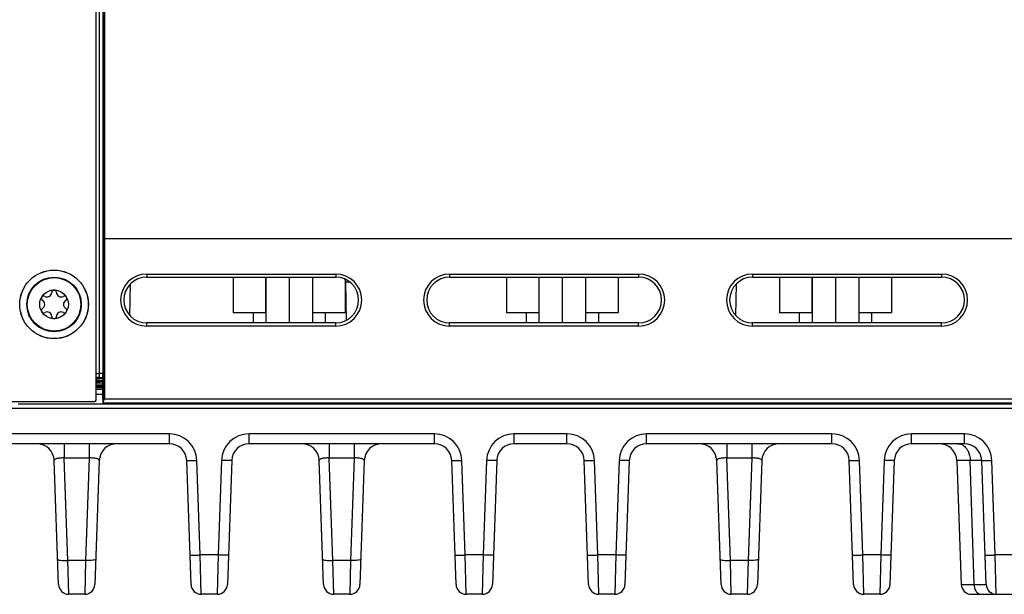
# Model space of a CAD drawing. Header units: inches. Extents: x 0 to 34, y 0 to 22.
# Tile 66 of 111: x 17.3 to 21.1, y 8.4 to 10.6. Entities that reach past the tile are written whole.
import ezdxf

# ---------------------------------------------------------------- set-up
doc = ezdxf.new("R2010")
doc.units = ezdxf.units.IN
doc.header["$LTSCALE"] = 1.87
doc.header["$MEASUREMENT"] = 0
doc.layers.get('0').update_dxf_attribs({"linetype": 'CONTINUOUS'})
for name, color, linetype in [('02___PRT_ALL_AXES', 7, 'CONTINUOUS'), ('COSMETIC', 7, 'CONTINUOUS'), ('DIMENSIONS', 7, 'CONTINUOUS')]:
    doc.layers.add(name, color=color, linetype=linetype)
doc.styles.get("Standard").update_dxf_attribs({"font": 'txt', "width": 0.8})
doc.dimstyles.new('DIMSTYLE_1', dxfattribs={"dimtxt": 0.125, "dimasz": 0.18, "dimexe": 0.125, "dimexo": 0.0625, "dimgap": 0.0625, "dimtad": 0, "dimtih": 1, "dimtoh": 1, "dimzin": 4, "dimdsep": 46, "dimtxsty": 'STANDARD', "dimblk": '_FILLED', "dimblk1": '_FILLED', "dimblk2": '_FILLED', "dimcen": 0.09, "dimadec": 0, "dimazin": 0, "dimtp": 0.01, "dimtm": 0.01, "dimtfac": 1, "dimtofl": 0, "dimtmove": 0, "dimatfit": 3, "dimldrblk": '_FILLED', "dimfxl": 1, "dimtolj": 1, "dimtzin": 4, "dimarcsym": 0})

# ---------------------------------------------------------------- blocks, each defined once
blk = doc.blocks.new('_FILLED')
at = {"color": 0, "linetype": 'BYBLOCK'}
blk.add_solid([(0, 0), (-1, 0.174), (-1, -0.174)], dxfattribs=at)
blk = doc.blocks.new('*D3')
at = {"layer": 'DIMENSIONS', "color": 2, "linetype": 'CONTINUOUS'}
for p, q in [((15.0667, 13.1739), (23.9147, 13.1739)), ((23.7897, 13.1739), (23.7897, 11.0059)), ((23.7897, 8.4004), (23.7897, 10.7559)), ((22.2203, 8.4004), (23.9147, 8.4004))]:
    blk.add_line(p, q, dxfattribs=at)
at = {"layer": 'DIMENSIONS', "color": 2, "linetype": 'CONTINUOUS', "xscale": 0.18, "yscale": 0.18, "zscale": 0.18}
for p, rotation in [((23.7897, 13.1739), 90), ((23.7897, 8.4004), 270)]:
    blk.add_blockref('_FILLED', p, dxfattribs=dict(at, rotation=rotation))
at = {"layer": 'DIMENSIONS', "color": 2, "linetype": 'CONTINUOUS', "insert": (23.7897, 10.9434), "char_height": 0.125, "width": 1.225, "attachment_point": 2, "line_spacing_factor": 0.9}
blk.add_mtext('4.77{\\Ftxt.shx;\\W1.000000;\\H0.125000; }[121.2]', dxfattribs=at)

msp = doc.modelspace()

# ---------------------------------------------------------------- linework, layer by layer
at = {"color": 7, "linetype": 'CONTINUOUS'}
for p, q in [((17.6408, 9.1539), (17.6408, 12.6069)), ((17.6676, 12.5251), (17.6678, 9.7734)), ((17.6726, 12.5251), (17.6728, 9.7734)), ((17.6517, 11.7767), (17.6517, 9.2378)), ((17.6667, 11.7767), (17.6667, 9.2538)), ((17.6728, 9.7734), (17.6678, 9.7735)), ((17.6678, 9.7734), (17.6676, 9.143)), ((17.6728, 9.7734), (17.6726, 9.154)), ((22.1897, 9.7734), (17.6728, 9.7734)), ((17.8356, 9.6372), (18.5656, 9.6372)), ((17.8356, 9.6372), (17.8356, 9.6253)), ((17.8356, 9.6253), (18.5656, 9.6253)), ((18.1697, 9.6253), (18.1697, 9.4874)), ((18.2949, 9.6253), (18.2949, 9.4874)), ((18.2957, 9.6253), (18.2957, 9.4482)), ((18.3857, 9.6253), (18.3857, 9.4482)), ((18.4757, 9.6253), (18.4757, 9.4482)), ((18.5656, 9.6372), (18.5656, 9.6253)), ((19.0056, 9.6372), (19.7356, 9.6372)), ((19.0056, 9.6372), (19.0056, 9.6253)), ((19.0056, 9.6253), (19.7356, 9.6253)), ((19.2247, 9.6253), (19.2247, 9.4874)), ((19.3499, 9.6253), (19.3499, 9.4874)), ((19.3507, 9.6253), (19.3507, 9.4482)), ((19.4407, 9.6253), (19.4407, 9.4482)), ((19.5307, 9.6253), (19.5307, 9.4482)), ((19.6567, 9.6253), (19.6567, 9.4874)), ((19.7356, 9.6372), (19.7356, 9.6253)), ((20.1756, 9.6372), (20.9056, 9.6372)), ((20.1756, 9.6372), (20.1756, 9.6253)), ((20.1756, 9.6253), (20.9056, 9.6253)), ((20.2797, 9.6253), (20.2797, 9.4874)), ((20.4049, 9.6253), (20.4049, 9.4874)), ((20.4057, 9.6253), (20.4057, 9.4482)), ((20.4957, 9.6253), (20.4957, 9.4482)), ((20.5857, 9.6253), (20.5857, 9.4482)), ((20.7117, 9.6253), (20.7117, 9.4874)), ((20.9056, 9.6372), (20.9056, 9.6253)), ((18.6017, 9.6175), (18.6017, 9.4874)), ((18.6216, 9.6054), (18.6032, 9.6054)), ((18.6032, 9.6054), (18.6058, 9.4578)), ((18.2957, 9.4874), (18.1697, 9.4874)), ((18.2462, 9.4874), (18.2462, 9.4482)), ((18.6017, 9.4874), (18.4757, 9.4874)), ((18.5252, 9.4874), (18.5252, 9.4482)), ((19.3507, 9.4874), (19.2247, 9.4874)), ((19.3012, 9.4874), (19.3012, 9.4482)), ((19.6567, 9.4874), (19.5307, 9.4874)), ((19.5802, 9.4874), (19.5802, 9.4482)), ((20.4057, 9.4874), (20.2797, 9.4874)), ((20.3562, 9.4874), (20.3562, 9.4482)), ((20.7117, 9.4874), (20.5857, 9.4874)), ((20.6352, 9.4874), (20.6352, 9.4482)), ((18.5656, 9.4482), (17.8356, 9.4482)), ((17.8356, 9.436), (17.8356, 9.4482)), ((18.5656, 9.436), (17.8356, 9.436)), ((18.5656, 9.436), (18.5656, 9.4482)), ((19.7356, 9.4482), (19.0056, 9.4482)), ((19.0056, 9.436), (19.0056, 9.4482)), ((19.7356, 9.436), (19.0056, 9.436)), ((19.7356, 9.436), (19.7356, 9.4482)), ((20.9056, 9.4482), (20.1756, 9.4482)), ((20.1756, 9.436), (20.1756, 9.4482)), ((20.9056, 9.436), (20.1756, 9.436)), ((20.9056, 9.436), (20.9056, 9.4482)), ((17.6408, 9.2528), (17.6517, 9.2528)), ((17.6517, 9.2378), (17.6408, 9.2378)), ((17.6408, 9.2375), (17.666, 9.2375)), ((17.6664, 9.2332), (17.6409, 9.2317)), ((17.6409, 9.2276), (17.6664, 9.2292)), ((17.6664, 9.2135), (17.6409, 9.212)), ((17.6409, 9.2079), (17.6664, 9.2095)), ((17.6662, 9.2379), (17.666, 9.2375)), ((17.666, 9.2379), (17.6662, 9.2379)), ((17.666, 9.2375), (17.666, 9.2372)), ((17.666, 9.2372), (17.6663, 9.2227)), ((17.6663, 9.154), (17.6663, 9.2227)), ((17.6408, 9.1925), (17.6663, 9.1925)), ((17.6408, 9.1732), (17.6663, 9.1732)), ((17.6664, 9.1939), (17.6448, 9.1925)), ((17.6308, 9.1439), (14.8208, 9.1439)), ((22.1431, 9.1342), (17.3388, 9.1342)), ((17.6665, 9.1393), (22.2639, 9.1393)), ((22.1789, 9.154), (17.6726, 9.154)), ((14.8066, 9.1197), (22.2795, 9.1197)), ((17.9232, 9.0199), (17.2073, 9.0199)), ((17.9232, 8.9819), (17.9232, 9.0199)), ((18.9469, 9.0199), (18.2309, 9.0199)), ((18.2309, 8.9819), (18.2309, 9.0199)), ((18.9469, 8.9819), (18.9469, 9.0199)), ((19.4587, 9.0199), (19.2545, 9.0199)), ((19.2545, 8.9819), (19.2545, 9.0199)), ((19.4587, 8.9819), (19.4587, 9.0199)), ((20.4823, 9.0199), (19.7663, 9.0199)), ((19.7663, 8.9819), (19.7663, 9.0199)), ((20.4823, 8.9819), (20.4823, 9.0199)), ((20.9941, 9.0199), (20.79, 9.0199)), ((20.79, 8.9819), (20.79, 9.0199)), ((20.9941, 8.9819), (20.9941, 9.0199)), ((17.9232, 8.9819), (17.2073, 8.9819)), ((17.5171, 8.9819), (17.5171, 8.9266)), ((17.6134, 8.9819), (17.6134, 8.9266)), ((18.9469, 8.9819), (18.2309, 8.9819)), ((18.5408, 8.9819), (18.5408, 8.9266)), ((18.637, 8.9819), (18.637, 8.9266)), ((19.4587, 8.9819), (19.2545, 8.9819)), ((20.4823, 8.9819), (19.7663, 8.9819)), ((20.0762, 8.9819), (20.0762, 8.9266)), ((20.1724, 8.9819), (20.1724, 8.9266)), ((20.9941, 8.9819), (20.79, 8.9819)), ((17.495, 8.4384), (17.4783, 8.9173)), ((17.6134, 8.9266), (17.5171, 8.9266)), ((17.531, 8.5305), (17.5171, 8.9266)), ((17.6134, 8.9266), (17.5996, 8.5305)), ((17.6522, 8.9173), (17.6355, 8.4384)), ((18.0069, 8.4384), (17.9901, 8.9173)), ((18.0422, 8.5524), (18.0295, 8.9173)), ((18.1247, 8.9173), (18.1119, 8.5524)), ((18.164, 8.9173), (18.1473, 8.4384)), ((18.5187, 8.4384), (18.5019, 8.9173)), ((18.637, 8.9266), (18.5408, 8.9266)), ((18.5546, 8.5305), (18.5408, 8.9266)), ((18.637, 8.9266), (18.6232, 8.5305)), ((18.6758, 8.9173), (18.6591, 8.4384)), ((19.0305, 8.4384), (19.0137, 8.9173)), ((19.0658, 8.5524), (19.0531, 8.9173)), ((19.1483, 8.9173), (19.1356, 8.5524)), ((19.1876, 8.9173), (19.1709, 8.4384)), ((19.5423, 8.4384), (19.5256, 8.9173)), ((19.5776, 8.5524), (19.5649, 8.9173)), ((19.6601, 8.9173), (19.6474, 8.5524)), ((19.6995, 8.9173), (19.6827, 8.4384)), ((20.0541, 8.4384), (20.0374, 8.9173)), ((20.1724, 8.9266), (20.0762, 8.9266)), ((20.09, 8.5305), (20.0762, 8.9266)), ((20.1724, 8.9266), (20.1586, 8.5305)), ((20.2113, 8.9173), (20.1945, 8.4384)), ((20.5659, 8.4384), (20.5492, 8.9173)), ((20.6013, 8.5524), (20.5885, 8.9173)), ((20.6837, 8.9173), (20.671, 8.5524)), ((20.7231, 8.9173), (20.7064, 8.4384)), ((21.0165, 8.9173), (20.9645, 8.9173)), ((20.9645, 8.9173), (20.9813, 8.4384)), ((21.0309, 8.4384), (21.0165, 8.9173)), ((21.0777, 8.4384), (21.061, 8.9173)), ((21.1131, 8.5524), (21.1003, 8.9173)), ((17.5996, 8.5305), (17.531, 8.5305)), ((17.5344, 8.4004), (17.531, 8.5305)), ((17.5996, 8.5305), (17.5961, 8.4004)), ((18.1119, 8.5524), (18.0422, 8.5524)), ((18.0462, 8.4004), (18.0422, 8.5524)), ((18.1119, 8.5524), (18.108, 8.4004)), ((18.6232, 8.5305), (18.5546, 8.5305)), ((18.558, 8.4004), (18.5546, 8.5305)), ((18.6232, 8.5305), (18.6198, 8.4004)), ((19.1356, 8.5524), (19.0658, 8.5524)), ((19.0698, 8.4004), (19.0658, 8.5524)), ((19.1356, 8.5524), (19.1316, 8.4004)), ((19.6474, 8.5524), (19.5776, 8.5524)), ((19.5816, 8.4004), (19.5776, 8.5524)), ((19.6474, 8.5524), (19.6434, 8.4004)), ((20.1586, 8.5305), (20.09, 8.5305)), ((20.0934, 8.4004), (20.09, 8.5305)), ((20.1586, 8.5305), (20.1552, 8.4004)), ((20.671, 8.5524), (20.6013, 8.5524)), ((20.6053, 8.4004), (20.6013, 8.5524)), ((20.671, 8.5524), (20.667, 8.4004)), ((21.1828, 8.5524), (21.1131, 8.5524)), ((21.1171, 8.4004), (21.1131, 8.5524)), ((20.9813, 8.4384), (21.0309, 8.4384)), ((17.5961, 8.4004), (17.5344, 8.4004)), ((18.108, 8.4004), (18.0462, 8.4004)), ((18.6198, 8.4004), (18.558, 8.4004)), ((19.1316, 8.4004), (19.0698, 8.4004)), ((19.6434, 8.4004), (19.5816, 8.4004)), ((20.1552, 8.4004), (20.0934, 8.4004)), ((20.667, 8.4004), (20.6053, 8.4004)), ((21.0206, 8.4004), (21.2753, 8.4004))]:
    msp.add_line(p, q, dxfattribs=at)
for radius in [0.1325, 0.1053, 0.1033, 0.0555]:
    msp.add_circle((17.4778, 9.5199), radius, dxfattribs=at)
for centre, radius, start, end in [((17.8356, 9.5366), 0.1006, 90.0003, 269.9997), ((17.8356, 9.5368), 0.0886, 90, 270), ((18.5656, 9.5366), 0.1006, 270.0003, 89.9997), ((18.5656, 9.5368), 0.0886, 270, 90), ((19.0056, 9.5366), 0.1006, 90.0003, 269.9997), ((19.0056, 9.5368), 0.0886, 90, 270), ((19.7356, 9.5366), 0.1006, 270.0003, 89.9997), ((19.7356, 9.5368), 0.0886, 270, 90), ((20.1756, 9.5366), 0.1006, 90.0003, 269.9997), ((20.1756, 9.5368), 0.0886, 90, 270), ((20.9056, 9.5366), 0.1006, 270.0003, 89.9997), ((20.9056, 9.5368), 0.0886, 270, 90), ((18.5442, 9.6043), 0.0591, 1, 12.6182), ((17.4378, 9.543), 0.00906, 61.6303, 238.3697), ((17.4507, 9.5669), 0.0181, 241.6303, 358.3697), ((17.4778, 9.5661), 0.00906, 1.6303, 178.3697), ((17.505, 9.5669), 0.0181, 181.6303, 298.3697), ((17.5179, 9.543), 0.00906, 301.6303, 118.3697), ((17.4235, 9.5199), 0.0181, 301.6303, 58.3697), ((17.5322, 9.5199), 0.0181, 121.6303, 238.3697), ((17.4378, 9.4967), 0.00906, 121.6303, 298.3697), ((17.4507, 9.4728), 0.0181, 1.6303, 118.3697), ((17.4778, 9.4736), 0.00906, 181.6303, 358.3697), ((17.505, 9.4728), 0.0181, 61.6303, 178.3697), ((17.5179, 9.4967), 0.00906, 241.6303, 58.3697), ((17.6518, 10.029), 0.7912, 269.9898, 271.0275), ((17.6308, 9.1539), 0.01, 270, 360), ((17.9232, 8.9136), 0.1063, 2.002, 89.998), ((18.2309, 8.9136), 0.1063, 90.002, 177.998), ((18.9469, 8.9136), 0.1063, 2.002, 89.998), ((19.2545, 8.9136), 0.1063, 90.002, 177.998), ((19.4587, 8.9136), 0.1063, 2.002, 89.998), ((19.7663, 8.9136), 0.1063, 90.002, 177.998), ((20.4823, 8.9136), 0.1063, 2.002, 89.998), ((20.79, 8.9136), 0.1063, 90.002, 177.998), ((20.9941, 8.9136), 0.1063, 2.002, 89.998), ((17.4114, 8.915), 0.0669, 2, 90), ((17.7191, 8.915), 0.0669, 90, 178), ((17.9232, 8.915), 0.0669, 2, 89.9899), ((18.2309, 8.915), 0.0669, 90.0103, 178), ((18.435, 8.915), 0.0669, 2, 90), ((18.7427, 8.915), 0.0669, 90, 178), ((18.9469, 8.915), 0.0669, 2, 89.9899), ((19.2545, 8.915), 0.0669, 90.0103, 178), ((19.4587, 8.915), 0.0669, 2, 89.9899), ((19.7663, 8.915), 0.0669, 90.0103, 178), ((19.9705, 8.915), 0.0669, 2, 90), ((20.2782, 8.915), 0.0669, 90, 178), ((20.4823, 8.915), 0.0669, 2, 89.9899), ((20.79, 8.915), 0.0669, 90.0103, 178), ((20.8976, 8.915), 0.0669, 2, 90), ((20.9941, 8.915), 0.0669, 2, 89.9897), ((17.5344, 8.4398), 0.0394, 182.0042, 270.0001), ((17.5961, 8.4398), 0.0394, 269.9999, 357.9958), ((18.0462, 8.4398), 0.0394, 182, 270), ((18.108, 8.4398), 0.0394, 270, 358), ((18.558, 8.4398), 0.0394, 182.0042, 270.0001), ((18.6198, 8.4398), 0.0394, 269.9999, 357.9958), ((19.0698, 8.4398), 0.0394, 182, 270), ((19.1316, 8.4398), 0.0394, 270, 358), ((19.5816, 8.4398), 0.0394, 182, 270), ((19.6434, 8.4398), 0.0394, 270, 358), ((20.0934, 8.4398), 0.0394, 182.0042, 270.0001), ((20.1552, 8.4398), 0.0394, 269.9999, 357.9958), ((20.6053, 8.4398), 0.0394, 182, 270), ((20.667, 8.4398), 0.0394, 270, 358), ((21.0206, 8.4398), 0.0394, 182, 270), ((21.1171, 8.4398), 0.0394, 182, 270)]:
    msp.add_arc(centre, radius, start, end, dxfattribs=at)
for centre, start_param, end_param in [((17.6665, 9.1543), -4.694936, -3.141593), ((17.6674, 9.1543), -3.141593, -2.421487)]:
    msp.add_ellipse(centre, major_axis=(0, 0.015), ratio=0.017455, start_param=start_param, end_param=end_param, dxfattribs=at)
for points, knots in [([(17.6667, 9.2538), (17.6667, 9.2537), (17.6665, 9.2537), (17.6661, 9.2535), (17.6653, 9.2534), (17.6639, 9.2532), (17.6621, 9.253), (17.6598, 9.2529), (17.6563, 9.2528), (17.6536, 9.2528), (17.6517, 9.2528)], [0, 0, 0, 0, 0.00923, 0.026193, 0.085949, 0.179329, 0.303228, 0.45317, 0.623612, 1, 1, 1, 1]), ([(17.6662, 9.2379), (17.6662, 9.238), (17.6663, 9.2381), (17.6663, 9.2384), (17.6663, 9.2389), (17.6664, 9.2399), (17.6664, 9.2413), (17.6665, 9.2434), (17.6665, 9.2457), (17.6666, 9.2492), (17.6666, 9.2519), (17.6667, 9.2538)], [0, 0, 0, 0, 0.01018, 0.031169, 0.062223, 0.102468, 0.206943, 0.337485, 0.487528, 0.651234, 1, 1, 1, 1]), ([(17.6663, 9.2241), (17.6625, 9.2237), (17.6541, 9.223), (17.6456, 9.2224), (17.6409, 9.2221)], [0, 0, 0, 0, 0.447685, 1, 1, 1, 1]), ([(17.6664, 9.2198), (17.6626, 9.2194), (17.6541, 9.2187), (17.6456, 9.2181), (17.6409, 9.2178)], [0, 0, 0, 0, 0.447107, 1, 1, 1, 1]), ([(17.6664, 9.2044), (17.6626, 9.204), (17.6541, 9.2033), (17.6456, 9.2027), (17.6409, 9.2024)], [0, 0, 0, 0, 0.447121, 1, 1, 1, 1]), ([(17.6664, 9.2001), (17.6626, 9.1997), (17.6541, 9.199), (17.6456, 9.1985), (17.6409, 9.1981)], [0, 0, 0, 0, 0.447114, 1, 1, 1, 1]), ([(17.6676, 9.143), (17.6676, 9.1438), (17.6681, 9.1456), (17.6694, 9.1483), (17.6709, 9.1511), (17.672, 9.153), (17.6726, 9.154)], [0, 0, 0, 0, 0.207878, 0.454551, 0.722532, 1, 1, 1, 1]), ([(20.9685, 8.9819), (20.97, 8.9819), (20.9763, 8.9815), (20.9824, 8.9793), (20.9865, 8.977)], [0, 0, 0, 0, 0.245022, 1, 1, 1, 1]), ([(20.9865, 8.977), (20.9879, 8.9762), (20.9937, 8.9724), (20.9987, 8.9674), (21.0018, 8.9631)], [0, 0, 0, 0, 0.239112, 1, 1, 1, 1]), ([(21.0018, 8.9631), (21.0041, 8.9601), (21.0125, 8.9462), (21.0161, 8.9297), (21.0164, 8.9173)], [0, 0, 0, 0, 0.235679, 1, 1, 1, 1]), ([(17.5171, 8.9266), (17.512, 8.9269), (17.5024, 8.9269), (17.4914, 8.9255), (17.4845, 8.9234), (17.4805, 8.9215), (17.4783, 8.9189), (17.4783, 8.9173)], [0, 0, 0, 0, 0.372148, 0.679422, 0.795723, 0.885453, 1, 1, 1, 1]), ([(17.6522, 8.9173), (17.6523, 8.9189), (17.65, 8.9215), (17.6461, 8.9234), (17.6392, 8.9255), (17.6281, 8.9269), (17.6186, 8.9269), (17.6134, 8.9266)], [0, 0, 0, 0, 0.114546, 0.204277, 0.320578, 0.627852, 1, 1, 1, 1]), ([(17.9901, 8.9173), (17.9901, 8.9172), (17.9905, 8.9171), (17.9914, 8.917), (17.9936, 8.9169), (17.9972, 8.9168), (18.002, 8.9167), (18.0079, 8.9168), (18.0172, 8.9169), (18.0245, 8.9171), (18.0295, 8.9173)], [0, 0, 0, 0, 0.005911, 0.020689, 0.077768, 0.170222, 0.294311, 0.445482, 0.618078, 1, 1, 1, 1]), ([(18.164, 8.9173), (18.164, 8.9172), (18.1637, 8.9171), (18.1628, 8.917), (18.1605, 8.9169), (18.157, 8.9168), (18.1521, 8.9167), (18.1462, 8.9168), (18.137, 8.9169), (18.1297, 8.9171), (18.1247, 8.9173)], [0, 0, 0, 0, 0.005911, 0.020689, 0.077768, 0.170223, 0.294311, 0.445482, 0.618078, 1, 1, 1, 1]), ([(18.5408, 8.9266), (18.5356, 8.9269), (18.5261, 8.9269), (18.515, 8.9255), (18.5081, 8.9234), (18.5041, 8.9215), (18.5019, 8.9189), (18.5019, 8.9173)], [0, 0, 0, 0, 0.372148, 0.679422, 0.795723, 0.885453, 1, 1, 1, 1]), ([(18.6758, 8.9173), (18.6759, 8.9189), (18.6736, 8.9215), (18.6697, 8.9234), (18.6628, 8.9255), (18.6517, 8.9269), (18.6422, 8.9269), (18.637, 8.9266)], [0, 0, 0, 0, 0.114546, 0.204277, 0.320578, 0.627852, 1, 1, 1, 1]), ([(19.0137, 8.9173), (19.0138, 8.9172), (19.0141, 8.9171), (19.015, 8.917), (19.0173, 8.9169), (19.0208, 8.9168), (19.0257, 8.9167), (19.0315, 8.9168), (19.0408, 8.9169), (19.0481, 8.9171), (19.0531, 8.9173)], [0, 0, 0, 0, 0.005911, 0.020689, 0.077768, 0.170222, 0.294311, 0.445482, 0.618078, 1, 1, 1, 1]), ([(19.1876, 8.9173), (19.1876, 8.9172), (19.1873, 8.9171), (19.1864, 8.917), (19.1841, 8.9169), (19.1806, 8.9168), (19.1757, 8.9167), (19.1699, 8.9168), (19.1606, 8.9169), (19.1533, 8.9171), (19.1483, 8.9173)], [0, 0, 0, 0, 0.005911, 0.020689, 0.077768, 0.170223, 0.294311, 0.445482, 0.618078, 1, 1, 1, 1]), ([(19.5256, 8.9173), (19.5256, 8.9172), (19.5259, 8.9171), (19.5268, 8.917), (19.5291, 8.9169), (19.5326, 8.9168), (19.5375, 8.9167), (19.5433, 8.9168), (19.5526, 8.9169), (19.5599, 8.9171), (19.5649, 8.9173)], [0, 0, 0, 0, 0.005911, 0.020689, 0.077768, 0.170222, 0.294311, 0.445482, 0.618078, 1, 1, 1, 1]), ([(19.6995, 8.9173), (19.6995, 8.9172), (19.6991, 8.9171), (19.6982, 8.917), (19.6959, 8.9169), (19.6924, 8.9168), (19.6876, 8.9167), (19.6817, 8.9168), (19.6724, 8.9169), (19.6651, 8.9171), (19.6601, 8.9173)], [0, 0, 0, 0, 0.005911, 0.020689, 0.077768, 0.170223, 0.294311, 0.445482, 0.618078, 1, 1, 1, 1]), ([(20.0762, 8.9266), (20.071, 8.9269), (20.0615, 8.9269), (20.0504, 8.9255), (20.0435, 8.9234), (20.0396, 8.9215), (20.0373, 8.9189), (20.0374, 8.9173)], [0, 0, 0, 0, 0.372148, 0.679422, 0.795723, 0.885453, 1, 1, 1, 1]), ([(20.2113, 8.9173), (20.2113, 8.9189), (20.2091, 8.9215), (20.2051, 8.9234), (20.1982, 8.9255), (20.1871, 8.9269), (20.1776, 8.9269), (20.1724, 8.9266)], [0, 0, 0, 0, 0.114546, 0.204277, 0.320578, 0.627852, 1, 1, 1, 1]), ([(20.5492, 8.9173), (20.5492, 8.9172), (20.5495, 8.9171), (20.5504, 8.917), (20.5527, 8.9169), (20.5562, 8.9168), (20.5611, 8.9167), (20.567, 8.9168), (20.5762, 8.9169), (20.5835, 8.9171), (20.5885, 8.9173)], [0, 0, 0, 0, 0.005911, 0.020689, 0.077768, 0.170222, 0.294311, 0.445482, 0.618078, 1, 1, 1, 1]), ([(20.7231, 8.9173), (20.7231, 8.9172), (20.7227, 8.9171), (20.7218, 8.917), (20.7196, 8.9169), (20.716, 8.9168), (20.7112, 8.9167), (20.7053, 8.9168), (20.696, 8.9169), (20.6887, 8.9171), (20.6837, 8.9173)], [0, 0, 0, 0, 0.005911, 0.020689, 0.077768, 0.170223, 0.294311, 0.445482, 0.618078, 1, 1, 1, 1]), ([(21.061, 8.9173), (21.061, 8.9174), (21.0606, 8.9173), (21.0602, 8.9174), (21.0592, 8.9174), (21.0573, 8.9175), (21.054, 8.9175), (21.049, 8.9175), (21.0426, 8.9175), (21.035, 8.9174), (21.0261, 8.9174), (21.0198, 8.9173), (21.0165, 8.9173)], [0, 0, 0, 0, 0.004259, 0.016624, 0.037125, 0.065739, 0.147062, 0.259779, 0.402884, 0.575089, 0.774863, 1, 1, 1, 1]), ([(21.061, 8.9173), (21.061, 8.9172), (21.0613, 8.9171), (21.0622, 8.917), (21.0645, 8.9169), (21.068, 8.9168), (21.0729, 8.9167), (21.0788, 8.9168), (21.088, 8.9169), (21.0953, 8.9171), (21.1003, 8.9173)], [0, 0, 0, 0, 0.005911, 0.020689, 0.077768, 0.170222, 0.294311, 0.445482, 0.618078, 1, 1, 1, 1]), ([(17.4916, 8.536), (17.4916, 8.5355), (17.4927, 8.5343), (17.4966, 8.5327), (17.5046, 8.5312), (17.5167, 8.5304), (17.526, 8.5304), (17.531, 8.5305)], [0, 0, 0, 0, 0.037517, 0.10062, 0.316173, 0.630711, 1, 1, 1, 1]), ([(17.6389, 8.536), (17.6389, 8.5355), (17.6379, 8.5343), (17.634, 8.5327), (17.6259, 8.5312), (17.6138, 8.5304), (17.6045, 8.5304), (17.5996, 8.5305)], [0, 0, 0, 0, 0.037517, 0.10062, 0.316172, 0.630711, 1, 1, 1, 1]), ([(18.0029, 8.5524), (18.0029, 8.5523), (18.0032, 8.5522), (18.0041, 8.5521), (18.0064, 8.5519), (18.0099, 8.5518), (18.0148, 8.5518), (18.0206, 8.5519), (18.0299, 8.552), (18.0372, 8.5522), (18.0422, 8.5524)], [0, 0, 0, 0, 0.005911, 0.020689, 0.077768, 0.170223, 0.294311, 0.445482, 0.618078, 1, 1, 1, 1]), ([(18.1513, 8.5524), (18.1513, 8.5523), (18.1509, 8.5522), (18.15, 8.5521), (18.1478, 8.5519), (18.1442, 8.5518), (18.1394, 8.5518), (18.1335, 8.5519), (18.1242, 8.552), (18.1169, 8.5522), (18.1119, 8.5524)], [0, 0, 0, 0, 0.005911, 0.020689, 0.077768, 0.170222, 0.294311, 0.445482, 0.618078, 1, 1, 1, 1]), ([(18.5153, 8.536), (18.5153, 8.5355), (18.5163, 8.5343), (18.5202, 8.5327), (18.5282, 8.5312), (18.5403, 8.5304), (18.5496, 8.5304), (18.5546, 8.5305)], [0, 0, 0, 0, 0.037517, 0.10062, 0.316173, 0.630711, 1, 1, 1, 1]), ([(18.6625, 8.536), (18.6625, 8.5355), (18.6615, 8.5343), (18.6576, 8.5327), (18.6496, 8.5312), (18.6375, 8.5304), (18.6282, 8.5304), (18.6232, 8.5305)], [0, 0, 0, 0, 0.037517, 0.10062, 0.316172, 0.630711, 1, 1, 1, 1]), ([(19.0265, 8.5524), (19.0265, 8.5523), (19.0268, 8.5522), (19.0277, 8.5521), (19.03, 8.5519), (19.0335, 8.5518), (19.0384, 8.5518), (19.0443, 8.5519), (19.0535, 8.552), (19.0608, 8.5522), (19.0658, 8.5524)], [0, 0, 0, 0, 0.005911, 0.020689, 0.077768, 0.170223, 0.294311, 0.445482, 0.618078, 1, 1, 1, 1]), ([(19.1749, 8.5524), (19.1749, 8.5523), (19.1745, 8.5522), (19.1737, 8.5521), (19.1714, 8.5519), (19.1679, 8.5518), (19.163, 8.5518), (19.1571, 8.5519), (19.1478, 8.552), (19.1406, 8.5522), (19.1356, 8.5524)], [0, 0, 0, 0, 0.005911, 0.020689, 0.077768, 0.170222, 0.294311, 0.445482, 0.618078, 1, 1, 1, 1]), ([(19.5383, 8.5524), (19.5383, 8.5523), (19.5387, 8.5522), (19.5395, 8.5521), (19.5418, 8.5519), (19.5453, 8.5518), (19.5502, 8.5518), (19.5561, 8.5519), (19.5654, 8.552), (19.5726, 8.5522), (19.5776, 8.5524)], [0, 0, 0, 0, 0.005911, 0.020689, 0.077768, 0.170223, 0.294311, 0.445482, 0.618078, 1, 1, 1, 1]), ([(19.6867, 8.5524), (19.6867, 8.5523), (19.6864, 8.5522), (19.6855, 8.5521), (19.6832, 8.5519), (19.6797, 8.5518), (19.6748, 8.5518), (19.6689, 8.5519), (19.6597, 8.552), (19.6524, 8.5522), (19.6474, 8.5524)], [0, 0, 0, 0, 0.005911, 0.020689, 0.077768, 0.170222, 0.294311, 0.445482, 0.618078, 1, 1, 1, 1]), ([(20.0507, 8.536), (20.0507, 8.5355), (20.0517, 8.5343), (20.0556, 8.5327), (20.0636, 8.5312), (20.0758, 8.5304), (20.085, 8.5304), (20.09, 8.5305)], [0, 0, 0, 0, 0.037517, 0.10062, 0.316173, 0.630711, 1, 1, 1, 1]), ([(20.198, 8.536), (20.1979, 8.5355), (20.1969, 8.5343), (20.193, 8.5327), (20.185, 8.5312), (20.1729, 8.5304), (20.1636, 8.5304), (20.1586, 8.5305)], [0, 0, 0, 0, 0.037517, 0.10062, 0.316172, 0.630711, 1, 1, 1, 1]), ([(20.5619, 8.5524), (20.5619, 8.5523), (20.5623, 8.5522), (20.5632, 8.5521), (20.5654, 8.5519), (20.569, 8.5518), (20.5738, 8.5518), (20.5797, 8.5519), (20.589, 8.552), (20.5963, 8.5522), (20.6013, 8.5524)], [0, 0, 0, 0, 0.005911, 0.020689, 0.077768, 0.170223, 0.294311, 0.445482, 0.618078, 1, 1, 1, 1]), ([(20.7103, 8.5524), (20.7103, 8.5523), (20.71, 8.5522), (20.7091, 8.5521), (20.7068, 8.5519), (20.7033, 8.5518), (20.6984, 8.5518), (20.6926, 8.5519), (20.6833, 8.552), (20.676, 8.5522), (20.671, 8.5524)], [0, 0, 0, 0, 0.005911, 0.020689, 0.077768, 0.170222, 0.294311, 0.445482, 0.618078, 1, 1, 1, 1]), ([(21.0737, 8.5524), (21.0737, 8.5523), (21.0741, 8.5522), (21.075, 8.5521), (21.0773, 8.5519), (21.0808, 8.5518), (21.0856, 8.5518), (21.0915, 8.5519), (21.1008, 8.552), (21.1081, 8.5522), (21.1131, 8.5524)], [0, 0, 0, 0, 0.005911, 0.020689, 0.077768, 0.170223, 0.294311, 0.445482, 0.618078, 1, 1, 1, 1]), ([(21.0309, 8.4384), (21.031, 8.4335), (21.0325, 8.4239), (21.0383, 8.4115), (21.0472, 8.4027), (21.0549, 8.4004), (21.0585, 8.4004)], [0, 0, 0, 0, 0.28883, 0.555936, 0.790679, 1, 1, 1, 1]), ([(21.0309, 8.4384), (21.0344, 8.4384), (21.041, 8.4384), (21.0503, 8.4383), (21.0584, 8.4383), (21.0651, 8.4383), (21.0703, 8.4383), (21.0738, 8.4383), (21.0758, 8.4383), (21.0769, 8.4383), (21.0773, 8.4384), (21.0777, 8.4383), (21.0777, 8.4384)], [0, 0, 0, 0, 0.224719, 0.424371, 0.596671, 0.739987, 0.852906, 0.934377, 0.963029, 0.983535, 0.995862, 1, 1, 1, 1])]:
    msp.add_open_spline(points, degree=3, knots=knots, dxfattribs=at)
at = {"layer": '02___PRT_ALL_AXES', "color": 7, "linetype": 'CONTINUOUS'}
for p, q in [((17.7705, 9.4768), (17.7726, 9.5989)), ((20.1109, 9.4763), (20.1131, 9.5993))]:
    msp.add_line(p, q, dxfattribs=at)
at = {"layer": 'COSMETIC', "color": 7, "linetype": 'CONTINUOUS'}
msp.add_circle((17.4778, 9.5199), 0.1323, dxfattribs=at)

# ---------------------------------------------------------------- dimensions: what is measured, and where the dimension line sits
at = {"layer": 'DIMENSIONS', "color": 2, "linetype": 'CONTINUOUS'}
dim = msp.add_linear_dim(base=(23.7897, 8.4004), p1=(15.0042, 13.1739), p2=(22.1578, 8.4004), angle=270, dimstyle='DIMSTYLE_1', dxfattribs=at)
dim.commit()
dim.dimension.update_dxf_attribs({"geometry": '*D3', "text_midpoint": (23.7897, 10.8809), "dimtype": 160})

doc.saveas('drawing.dxf')
